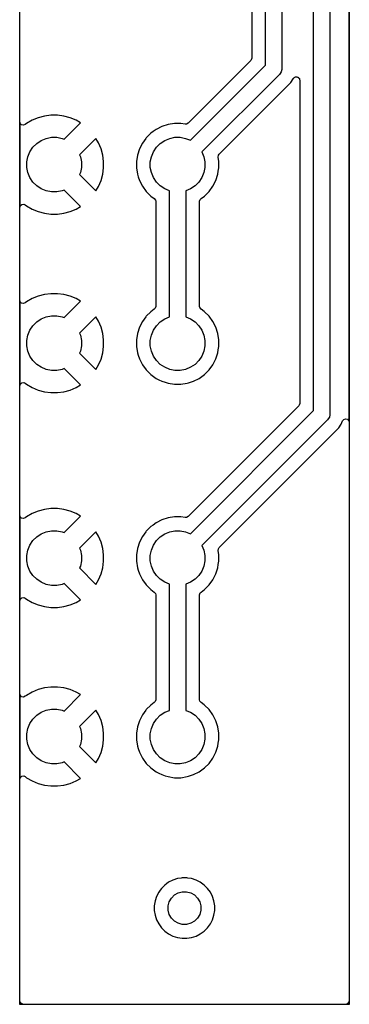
# Model space of a CAD drawing. Header units: inches. Extents: x 3.94 to 4.41, y -4.92 to -1.97.
# Tile 1 of 2: x 3.94 to 4.41, y -4.92 to -3.51. Entities that reach past the tile are written whole.
import ezdxf

# ---------------------------------------------------------------- set-up
doc = ezdxf.new("R2010")
doc.units = ezdxf.units.IN
doc.header["$MEASUREMENT"] = 0
doc.layers.add('F.Cu', color=13, linetype='CONTINUOUS', true_color=0xc83434)

msp = doc.modelspace()

# ---------------------------------------------------------------- linework, layer by layer
at = {"layer": 'F.Cu', "linetype": 'CONTINUOUS'}
for p, q in [((3.9368, -4.9213), (3.9368, -1.9685)), ((4.4096, -1.9685), (4.4096, -4.9213)), ((4.4093, -4.0858), (4.4093, -2.1356)), ((4.2894, -3.5746), (4.2894, -2.5197)), ((4.313, -2.5246), (4.313, -3.5795)), ((4.3583, -4.0699), (4.3583, -2.6359)), ((4.3819, -2.6359), (4.3819, -4.0748)), ((4.2697, -3.1032), (4.2697, -3.5645)), ((4.2682, -3.5679), (4.1783, -3.6578)), ((4.2689, -3.5671), (4.2682, -3.5679)), ((4.2697, -3.5645), (4.2689, -3.5671)), ((4.1816, -3.6824), (4.2894, -3.5746)), ((4.3121, -3.584), (4.3106, -3.5867)), ((4.3129, -3.5811), (4.3121, -3.584)), ((4.313, -3.5795), (4.3129, -3.5811)), ((4.3095, -3.5879), (4.1983, -3.6991)), ((4.2229, -3.7024), (4.3257, -3.5996)), ((4.3106, -3.5867), (4.3095, -3.5879)), ((4.3106, -3.5867), (4.3106, -3.5867)), ((4.3257, -3.5996), (4.3291, -3.5945)), ((4.3257, -3.5996), (4.3257, -3.5996)), ((4.3291, -3.5945), (4.3294, -3.5939)), ((4.3294, -3.5939), (4.3296, -3.5935)), ((4.3296, -3.5935), (4.3303, -3.5929)), ((4.3303, -3.5929), (4.3309, -3.5922)), ((4.3309, -3.5922), (4.3314, -3.592)), ((4.3314, -3.592), (4.3317, -3.5917)), ((4.3317, -3.5917), (4.3326, -3.5916)), ((4.3326, -3.5916), (4.3335, -3.5913)), ((4.3335, -3.5913), (4.334, -3.5914)), ((4.334, -3.5914), (4.3344, -3.5914)), ((4.3344, -3.5914), (4.3353, -3.5918)), ((4.3353, -3.5918), (4.3362, -3.592)), ((4.3362, -3.592), (4.3365, -3.5923)), ((4.3365, -3.5923), (4.3369, -3.5925)), ((4.3369, -3.5925), (4.3374, -3.5933)), ((4.3374, -3.5933), (4.338, -3.594)), ((4.338, -3.594), (4.3382, -3.5945)), ((4.3382, -3.5945), (4.3384, -3.5949)), ((4.3384, -3.5949), (4.3384, -3.5954)), ((4.3384, -3.5954), (4.3386, -3.5962)), ((4.3386, -3.5962), (4.3386, -4.0597)), ((3.9376, -3.6583), (3.9372, -3.6566)), ((3.9372, -3.6566), (3.9372, -3.7781)), ((3.9548, -3.6536), (3.9468, -3.6583)), ((3.9634, -3.6501), (3.9548, -3.6536)), ((3.9548, -3.6536), (3.9548, -3.6536)), ((3.9724, -3.6477), (3.9634, -3.6501)), ((3.9816, -3.6465), (3.9724, -3.6477)), ((3.9909, -3.6465), (3.9816, -3.6465)), ((4.0001, -3.6477), (3.9909, -3.6465)), ((4.009, -3.6501), (4.0001, -3.6477)), ((4.0176, -3.6536), (4.009, -3.6501)), ((4.009, -3.6501), (4.009, -3.6501)), ((4.024, -3.6573), (4.0176, -3.6536)), ((4.0176, -3.6536), (4.0176, -3.6536)), ((3.9396, -3.6602), (3.9376, -3.6583)), ((3.9423, -3.6607), (3.9396, -3.6602)), ((3.9449, -3.6597), (3.9423, -3.6607)), ((3.9468, -3.6583), (3.9449, -3.6597)), ((3.9468, -3.6583), (3.9468, -3.6583)), ((4.0005, -3.6808), (4.024, -3.6573)), ((4.024, -3.6573), (4.024, -3.6573)), ((4.1281, -3.6699), (4.1249, -3.6723)), ((4.1324, -3.6668), (4.1281, -3.6699)), ((4.1407, -3.6626), (4.1324, -3.6668)), ((4.1496, -3.6597), (4.1407, -3.6626)), ((4.1587, -3.6582), (4.1496, -3.6597)), ((4.168, -3.6582), (4.1587, -3.6582)), ((4.1587, -3.6582), (4.1587, -3.6582)), ((4.1741, -3.6592), (4.168, -3.6582)), ((4.168, -3.6582), (4.168, -3.6582)), ((4.1759, -3.6592), (4.1741, -3.6592)), ((4.1783, -3.6578), (4.1759, -3.6592)), ((3.9612, -3.6869), (3.9677, -3.6826)), ((3.9677, -3.6826), (3.9748, -3.6796)), ((3.9748, -3.6796), (3.9824, -3.6781)), ((3.9824, -3.6781), (3.9901, -3.6781)), ((3.9901, -3.6781), (3.9976, -3.6796)), ((3.9976, -3.6796), (4.0005, -3.6808)), ((4.0462, -3.6796), (4.0227, -3.7031)), ((4.0499, -3.6859), (4.0462, -3.6796)), ((4.1178, -3.6796), (4.1129, -3.6864)), ((4.1183, -3.6788), (4.1178, -3.6796)), ((4.1249, -3.6723), (4.1183, -3.6788)), ((4.1183, -3.6788), (4.1183, -3.6788)), ((4.1183, -3.6788), (4.1183, -3.6788)), ((4.1249, -3.6723), (4.1249, -3.6723)), ((4.1249, -3.6723), (4.1249, -3.6723)), ((4.1384, -3.6869), (4.1448, -3.6826)), ((4.1448, -3.6826), (4.152, -3.6796)), ((4.152, -3.6796), (4.1595, -3.6781)), ((4.1595, -3.6781), (4.1672, -3.6781)), ((4.1672, -3.6781), (4.1748, -3.6796)), ((4.1748, -3.6796), (4.1816, -3.6824)), ((3.9485, -3.7059), (3.9515, -3.6988)), ((3.9515, -3.6988), (3.9558, -3.6923)), ((3.9558, -3.6923), (3.9612, -3.6869)), ((4.0535, -3.6945), (4.0499, -3.6859)), ((4.0499, -3.6859), (4.0499, -3.6859)), ((4.0559, -3.7035), (4.0535, -3.6945)), ((4.1086, -3.6946), (4.1058, -3.7035)), ((4.1129, -3.6864), (4.1086, -3.6946)), ((4.1257, -3.7059), (4.1287, -3.6988)), ((4.1287, -3.6988), (4.133, -3.6923)), ((4.133, -3.6923), (4.1384, -3.6869)), ((4.1983, -3.6991), (4.2011, -3.7059)), ((3.947, -3.7135), (3.9485, -3.7059)), ((3.947, -3.7212), (3.947, -3.7135)), ((4.0227, -3.7031), (4.0239, -3.7059)), ((4.0239, -3.7059), (4.0254, -3.7135)), ((4.0254, -3.7135), (4.0254, -3.7212)), ((4.0571, -3.7127), (4.0559, -3.7035)), ((4.0571, -3.722), (4.0571, -3.7127)), ((4.0571, -3.7127), (4.0571, -3.7127)), ((4.1058, -3.7035), (4.1043, -3.7127)), ((4.1043, -3.7127), (4.1043, -3.722)), ((4.1242, -3.7135), (4.1257, -3.7059)), ((4.1242, -3.7212), (4.1242, -3.7135)), ((4.2011, -3.7059), (4.2026, -3.7135)), ((4.2026, -3.7135), (4.2026, -3.7212)), ((4.2215, -3.7066), (4.2219, -3.7039)), ((4.2225, -3.7127), (4.2215, -3.7066)), ((4.2219, -3.7039), (4.2229, -3.7024)), ((4.2225, -3.722), (4.2225, -3.7127)), ((4.2225, -3.7127), (4.2225, -3.7127)), ((3.9485, -3.7288), (3.947, -3.7212)), ((4.0254, -3.7212), (4.0239, -3.7288)), ((4.0559, -3.7312), (4.0571, -3.722)), ((4.0571, -3.722), (4.0571, -3.722)), ((4.1043, -3.722), (4.1058, -3.7312)), ((4.1257, -3.7288), (4.1242, -3.7212)), ((4.2026, -3.7212), (4.2011, -3.7288)), ((4.221, -3.7312), (4.2217, -3.7268)), ((4.2217, -3.7268), (4.2225, -3.722)), ((3.9515, -3.7359), (3.9485, -3.7288)), ((3.9558, -3.7423), (3.9515, -3.7359)), ((4.0239, -3.7288), (4.0227, -3.7316)), ((4.0227, -3.7316), (4.0462, -3.7551)), ((4.0499, -3.7487), (4.0535, -3.7402)), ((4.0535, -3.7402), (4.0559, -3.7312)), ((4.1058, -3.7312), (4.1069, -3.7346)), ((4.1069, -3.7346), (4.1086, -3.74)), ((4.1086, -3.74), (4.1129, -3.7483)), ((4.1287, -3.7359), (4.1257, -3.7288)), ((4.133, -3.7423), (4.1287, -3.7359)), ((4.1981, -3.7359), (4.1938, -3.7423)), ((4.2011, -3.7288), (4.1981, -3.7359)), ((4.2139, -3.7483), (4.2181, -3.74)), ((4.2181, -3.74), (4.221, -3.7312)), ((3.9612, -3.7478), (3.9558, -3.7423)), ((3.9677, -3.752), (3.9612, -3.7478)), ((3.9748, -3.755), (3.9677, -3.752)), ((3.9824, -3.7565), (3.9748, -3.755)), ((3.9976, -3.755), (3.9901, -3.7565)), ((4.0005, -3.7538), (3.9976, -3.755)), ((4.024, -3.7774), (4.0005, -3.7538)), ((4.0462, -3.7551), (4.0499, -3.7487)), ((4.0499, -3.7487), (4.0499, -3.7487)), ((4.1129, -3.7483), (4.1183, -3.7558)), ((4.1183, -3.7558), (4.1249, -3.7624)), ((4.1384, -3.7478), (4.133, -3.7423)), ((4.1448, -3.752), (4.1384, -3.7478)), ((4.1516, -3.7548), (4.1448, -3.752)), ((4.1516, -3.9357), (4.1516, -3.7548)), ((4.1819, -3.752), (4.1752, -3.7548)), ((4.1752, -3.7548), (4.1752, -3.9357)), ((4.1884, -3.7478), (4.1819, -3.752)), ((4.1938, -3.7423), (4.1884, -3.7478)), ((4.2019, -3.7624), (4.2084, -3.7558)), ((4.2084, -3.7558), (4.2139, -3.7483)), ((3.9901, -3.7565), (3.9824, -3.7565)), ((4.1249, -3.7624), (4.1299, -3.766)), ((4.1299, -3.766), (4.1315, -3.7682)), ((4.1315, -3.7682), (4.1319, -3.7699)), ((4.1319, -3.7699), (4.1319, -3.9206)), ((4.1949, -3.7699), (4.1957, -3.7673)), ((4.1949, -3.9206), (4.1949, -3.7699)), ((4.1957, -3.7673), (4.1969, -3.766)), ((4.1969, -3.766), (4.2019, -3.7624)), ((3.9372, -3.7781), (3.9378, -3.7761)), ((3.9378, -3.7761), (3.9399, -3.7743)), ((3.9399, -3.7743), (3.9426, -3.774)), ((3.9426, -3.774), (3.9449, -3.7749)), ((3.9449, -3.7749), (3.9468, -3.7764)), ((3.9468, -3.7764), (3.9468, -3.7764)), ((3.9468, -3.7764), (3.9548, -3.781)), ((3.9548, -3.781), (3.9548, -3.781)), ((3.9548, -3.781), (3.9634, -3.7846)), ((4.009, -3.7846), (4.0176, -3.781)), ((4.0176, -3.781), (4.024, -3.7774)), ((4.0176, -3.781), (4.0176, -3.781)), ((3.9634, -3.7846), (3.9634, -3.7846)), ((3.9634, -3.7846), (3.9724, -3.787)), ((3.9724, -3.787), (3.9816, -3.7882)), ((3.9816, -3.7882), (3.9816, -3.7882)), ((3.9816, -3.7882), (3.9909, -3.7882)), ((3.9909, -3.7882), (4.0001, -3.787)), ((3.9909, -3.7882), (3.9909, -3.7882)), ((4.0001, -3.787), (4.009, -3.7846)), ((3.9548, -3.9095), (3.9468, -3.9142)), ((3.9634, -3.906), (3.9548, -3.9095)), ((3.9548, -3.9095), (3.9548, -3.9095)), ((3.9724, -3.9036), (3.9634, -3.906)), ((3.9816, -3.9024), (3.9724, -3.9036)), ((3.9909, -3.9024), (3.9816, -3.9024)), ((4.0001, -3.9036), (3.9909, -3.9024)), ((4.009, -3.906), (4.0001, -3.9036)), ((4.0176, -3.9095), (4.009, -3.906)), ((4.009, -3.906), (4.009, -3.906)), ((4.024, -3.9132), (4.0176, -3.9095)), ((4.0176, -3.9095), (4.0176, -3.9095)), ((3.9376, -3.9142), (3.9372, -3.9125)), ((3.9372, -3.9125), (3.9372, -4.034)), ((3.9396, -3.9161), (3.9376, -3.9142)), ((3.9423, -3.9166), (3.9396, -3.9161)), ((3.9449, -3.9156), (3.9423, -3.9166)), ((3.9468, -3.9142), (3.9449, -3.9156)), ((3.9468, -3.9142), (3.9468, -3.9142)), ((4.0005, -3.9367), (4.024, -3.9132)), ((4.024, -3.9132), (4.024, -3.9132)), ((4.1299, -3.9246), (4.1249, -3.9282)), ((4.1311, -3.9233), (4.1299, -3.9246)), ((4.1319, -3.9206), (4.1311, -3.9233)), ((4.1952, -3.9224), (4.1949, -3.9206)), ((4.1969, -3.9246), (4.1952, -3.9224)), ((4.2016, -3.928), (4.1969, -3.9246)), ((3.9612, -3.9428), (3.9677, -3.9385)), ((3.9677, -3.9385), (3.9748, -3.9356)), ((3.9748, -3.9356), (3.9824, -3.934)), ((3.9824, -3.934), (3.9901, -3.934)), ((3.9901, -3.934), (3.9976, -3.9356)), ((3.9976, -3.9356), (4.0005, -3.9367)), ((4.0462, -3.9355), (4.0227, -3.959)), ((4.0499, -3.9418), (4.0462, -3.9355)), ((4.1178, -3.9355), (4.1129, -3.9423)), ((4.1183, -3.9347), (4.1178, -3.9355)), ((4.1249, -3.9282), (4.1183, -3.9347)), ((4.1183, -3.9347), (4.1183, -3.9347)), ((4.1183, -3.9347), (4.1183, -3.9347)), ((4.1249, -3.9282), (4.1249, -3.9282)), ((4.1384, -3.9428), (4.1448, -3.9385)), ((4.1448, -3.9385), (4.1516, -3.9357)), ((4.1752, -3.9357), (4.1819, -3.9385)), ((4.1819, -3.9385), (4.1884, -3.9428)), ((4.2019, -3.9282), (4.2016, -3.928)), ((4.2084, -3.9347), (4.2019, -3.9282)), ((4.2139, -3.9423), (4.2084, -3.9347)), ((3.9515, -3.9547), (3.9558, -3.9483)), ((3.9558, -3.9483), (3.9612, -3.9428)), ((4.0535, -3.9504), (4.0499, -3.9418)), ((4.0499, -3.9418), (4.0499, -3.9418)), ((4.0559, -3.9594), (4.0535, -3.9504)), ((4.1086, -3.9506), (4.1058, -3.9594)), ((4.1129, -3.9423), (4.1086, -3.9506)), ((4.1287, -3.9547), (4.133, -3.9483)), ((4.133, -3.9483), (4.1384, -3.9428)), ((4.1884, -3.9428), (4.1938, -3.9483)), ((4.1938, -3.9483), (4.1981, -3.9547)), ((4.2181, -3.9506), (4.2139, -3.9423)), ((4.221, -3.9594), (4.2181, -3.9506)), ((3.947, -3.9694), (3.9485, -3.9618)), ((3.9485, -3.9618), (3.9515, -3.9547)), ((4.0227, -3.959), (4.0239, -3.9618)), ((4.0239, -3.9618), (4.0254, -3.9694)), ((4.0571, -3.9686), (4.0559, -3.9594)), ((4.1058, -3.9594), (4.1043, -3.9686)), ((4.1242, -3.9694), (4.1257, -3.9618)), ((4.1257, -3.9618), (4.1287, -3.9547)), ((4.1981, -3.9547), (4.2011, -3.9618)), ((4.2011, -3.9618), (4.2026, -3.9694)), ((4.2225, -3.9686), (4.221, -3.9594)), ((3.947, -3.9771), (3.947, -3.9694)), ((3.9485, -3.9847), (3.947, -3.9771)), ((4.0254, -3.9771), (4.0239, -3.9847)), ((4.0254, -3.9694), (4.0254, -3.9771)), ((4.0559, -3.9871), (4.0571, -3.9779)), ((4.0571, -3.9779), (4.0571, -3.9686)), ((4.0571, -3.9686), (4.0571, -3.9686)), ((4.0571, -3.9779), (4.0571, -3.9779)), ((4.1043, -3.9686), (4.1043, -3.9779)), ((4.1043, -3.9779), (4.1058, -3.9871)), ((4.1242, -3.9771), (4.1242, -3.9694)), ((4.1257, -3.9847), (4.1242, -3.9771)), ((4.2026, -3.9771), (4.2011, -3.9847)), ((4.2026, -3.9694), (4.2026, -3.9771)), ((4.2217, -3.9827), (4.2225, -3.9779)), ((4.2225, -3.9779), (4.2225, -3.9686)), ((3.9515, -3.9918), (3.9485, -3.9847)), ((3.9558, -3.9982), (3.9515, -3.9918)), ((4.0239, -3.9847), (4.0227, -3.9875)), ((4.0227, -3.9875), (4.0462, -4.011)), ((4.0535, -3.9961), (4.0559, -3.9871)), ((4.1058, -3.9871), (4.1069, -3.9906)), ((4.1069, -3.9906), (4.1086, -3.9959)), ((4.1086, -3.9959), (4.1129, -4.0042)), ((4.1287, -3.9918), (4.1257, -3.9847)), ((4.133, -3.9982), (4.1287, -3.9918)), ((4.1981, -3.9918), (4.1938, -3.9982)), ((4.2011, -3.9847), (4.1981, -3.9918)), ((4.2139, -4.0042), (4.2181, -3.9959)), ((4.2181, -3.9959), (4.221, -3.9871)), ((4.221, -3.9871), (4.2217, -3.9827)), ((3.9612, -4.0037), (3.9558, -3.9982)), ((3.9677, -4.0079), (3.9612, -4.0037)), ((3.9748, -4.0109), (3.9677, -4.0079)), ((4.0005, -4.0097), (3.9976, -4.0109)), ((4.024, -4.0333), (4.0005, -4.0097)), ((4.0462, -4.011), (4.0499, -4.0046)), ((4.0499, -4.0046), (4.0535, -3.9961)), ((4.0499, -4.0046), (4.0499, -4.0046)), ((4.1129, -4.0042), (4.1183, -4.0117)), ((4.1384, -4.0037), (4.133, -3.9982)), ((4.1448, -4.0079), (4.1384, -4.0037)), ((4.152, -4.0109), (4.1448, -4.0079)), ((4.1819, -4.0079), (4.1748, -4.0109)), ((4.1884, -4.0037), (4.1819, -4.0079)), ((4.1938, -3.9982), (4.1884, -4.0037)), ((4.2084, -4.0117), (4.2139, -4.0042)), ((3.9824, -4.0124), (3.9748, -4.0109)), ((3.9901, -4.0124), (3.9824, -4.0124)), ((3.9976, -4.0109), (3.9901, -4.0124)), ((4.1183, -4.0117), (4.1249, -4.0183)), ((4.1249, -4.0183), (4.1324, -4.0238)), ((4.1324, -4.0238), (4.1363, -4.0257)), ((4.1595, -4.0124), (4.152, -4.0109)), ((4.1672, -4.0124), (4.1595, -4.0124)), ((4.1748, -4.0109), (4.1672, -4.0124)), ((4.1861, -4.028), (4.1943, -4.0238)), ((4.1943, -4.0238), (4.2019, -4.0183)), ((4.2019, -4.0183), (4.2084, -4.0117)), ((3.9372, -4.034), (3.9378, -4.0321)), ((3.9378, -4.0321), (3.9399, -4.0302)), ((3.9399, -4.0302), (3.9426, -4.0299)), ((3.9426, -4.0299), (3.9449, -4.0308)), ((3.9449, -4.0308), (3.9468, -4.0323)), ((3.9468, -4.0323), (3.9468, -4.0323)), ((3.9468, -4.0323), (3.9548, -4.0369)), ((3.9548, -4.0369), (3.9548, -4.0369)), ((3.9548, -4.0369), (3.9634, -4.0405)), ((4.009, -4.0405), (4.0176, -4.0369)), ((4.0176, -4.0369), (4.024, -4.0333)), ((4.0176, -4.0369), (4.0176, -4.0369)), ((4.1363, -4.0257), (4.1407, -4.028)), ((4.1407, -4.028), (4.1407, -4.028)), ((4.1407, -4.028), (4.1407, -4.028)), ((4.1407, -4.028), (4.1454, -4.0295)), ((4.1454, -4.0295), (4.1496, -4.0308)), ((4.1496, -4.0308), (4.1587, -4.0323)), ((4.1587, -4.0323), (4.1587, -4.0323)), ((4.1587, -4.0323), (4.168, -4.0323)), ((4.168, -4.0323), (4.1772, -4.0308)), ((4.1772, -4.0308), (4.1791, -4.0302)), ((4.1791, -4.0302), (4.1861, -4.028)), ((3.9634, -4.0405), (3.9634, -4.0405)), ((3.9634, -4.0405), (3.9724, -4.0429)), ((3.9724, -4.0429), (3.9816, -4.0441)), ((3.9816, -4.0441), (3.9816, -4.0441)), ((3.9816, -4.0441), (3.9909, -4.0441)), ((3.9909, -4.0441), (4.0001, -4.0429)), ((3.9909, -4.0441), (3.9909, -4.0441)), ((4.0001, -4.0429), (4.009, -4.0405)), ((4.3371, -4.0632), (4.1783, -4.222)), ((4.3378, -4.0624), (4.3371, -4.0632)), ((4.3386, -4.0597), (4.3378, -4.0624)), ((4.1816, -4.2466), (4.3583, -4.0699)), ((4.381, -4.0793), (4.3794, -4.082)), ((4.3818, -4.0763), (4.381, -4.0793)), ((4.3819, -4.0748), (4.3818, -4.0763)), ((4.3784, -4.0832), (4.1983, -4.2633)), ((4.3794, -4.082), (4.3784, -4.0832)), ((4.3946, -4.0949), (4.398, -4.0897)), ((4.398, -4.0897), (4.4001, -4.0848)), ((4.4001, -4.0848), (4.4018, -4.0826)), ((4.4018, -4.0826), (4.4044, -4.0818)), ((4.4044, -4.0818), (4.4071, -4.0825)), ((4.4071, -4.0825), (4.4089, -4.0845)), ((4.4089, -4.0845), (4.4093, -4.0858)), ((4.2229, -4.2666), (4.3946, -4.0949)), ((3.9376, -4.2224), (3.9372, -4.2208)), ((3.9372, -4.2208), (3.9372, -4.3423)), ((3.9548, -4.2178), (3.9468, -4.2224)), ((3.9634, -4.2142), (3.9548, -4.2178)), ((3.9548, -4.2178), (3.9548, -4.2178)), ((3.9724, -4.2118), (3.9634, -4.2142)), ((3.9816, -4.2106), (3.9724, -4.2118)), ((3.9909, -4.2106), (3.9816, -4.2106)), ((4.0001, -4.2118), (3.9909, -4.2106)), ((4.009, -4.2142), (4.0001, -4.2118)), ((4.0005, -4.245), (4.024, -4.2215)), ((4.0176, -4.2178), (4.009, -4.2142)), ((4.009, -4.2142), (4.009, -4.2142)), ((4.024, -4.2215), (4.0176, -4.2178)), ((4.0176, -4.2178), (4.0176, -4.2178)), ((4.024, -4.2215), (4.024, -4.2215)), ((3.9396, -4.2243), (3.9376, -4.2224)), ((3.9423, -4.2249), (3.9396, -4.2243)), ((3.9449, -4.2239), (3.9423, -4.2249)), ((3.9468, -4.2224), (3.9449, -4.2239)), ((3.9468, -4.2224), (3.9468, -4.2224)), ((4.1281, -4.2341), (4.1249, -4.2364)), ((4.1324, -4.231), (4.1281, -4.2341)), ((4.1407, -4.2267), (4.1324, -4.231)), ((4.1496, -4.2239), (4.1407, -4.2267)), ((4.1587, -4.2224), (4.1496, -4.2239)), ((4.168, -4.2224), (4.1587, -4.2224)), ((4.1587, -4.2224), (4.1587, -4.2224)), ((4.1741, -4.2234), (4.168, -4.2224)), ((4.168, -4.2224), (4.168, -4.2224)), ((4.1759, -4.2233), (4.1741, -4.2234)), ((4.1783, -4.222), (4.1759, -4.2233)), ((3.9612, -4.2511), (3.9677, -4.2468)), ((3.9677, -4.2468), (3.9748, -4.2438)), ((3.9748, -4.2438), (3.9824, -4.2423)), ((3.9824, -4.2423), (3.9901, -4.2423)), ((3.9901, -4.2423), (3.9976, -4.2438)), ((3.9976, -4.2438), (4.0005, -4.245)), ((4.0462, -4.2437), (4.0227, -4.2673)), ((4.0499, -4.2501), (4.0462, -4.2437)), ((4.0535, -4.2587), (4.0499, -4.2501)), ((4.0499, -4.2501), (4.0499, -4.2501)), ((4.1178, -4.2437), (4.1129, -4.2505)), ((4.1183, -4.243), (4.1178, -4.2437)), ((4.1249, -4.2364), (4.1183, -4.243)), ((4.1183, -4.243), (4.1183, -4.243)), ((4.1183, -4.243), (4.1183, -4.243)), ((4.1249, -4.2364), (4.1249, -4.2364)), ((4.1249, -4.2364), (4.1249, -4.2364)), ((4.1384, -4.2511), (4.1448, -4.2468)), ((4.1448, -4.2468), (4.152, -4.2438)), ((4.152, -4.2438), (4.1595, -4.2423)), ((4.1595, -4.2423), (4.1672, -4.2423)), ((4.1672, -4.2423), (4.1748, -4.2438)), ((4.1748, -4.2438), (4.1816, -4.2466)), ((3.9485, -4.2701), (3.9515, -4.2629)), ((3.9515, -4.2629), (3.9558, -4.2565)), ((3.9558, -4.2565), (3.9612, -4.2511)), ((4.0559, -4.2676), (4.0535, -4.2587)), ((4.1086, -4.2588), (4.1058, -4.2677)), ((4.1129, -4.2505), (4.1086, -4.2588)), ((4.1257, -4.2701), (4.1287, -4.2629)), ((4.1287, -4.2629), (4.133, -4.2565)), ((4.133, -4.2565), (4.1384, -4.2511)), ((4.1983, -4.2633), (4.2011, -4.2701)), ((3.947, -4.2776), (3.9485, -4.2701)), ((3.947, -4.2854), (3.947, -4.2776)), ((4.0227, -4.2673), (4.0239, -4.2701)), ((4.0239, -4.2701), (4.0254, -4.2776)), ((4.0254, -4.2776), (4.0254, -4.2854)), ((4.0571, -4.2769), (4.0559, -4.2676)), ((4.0571, -4.2861), (4.0571, -4.2769)), ((4.0571, -4.2769), (4.0571, -4.2769)), ((4.1058, -4.2677), (4.1043, -4.2768)), ((4.1043, -4.2768), (4.1043, -4.2861)), ((4.1242, -4.2776), (4.1257, -4.2701)), ((4.1242, -4.2854), (4.1242, -4.2776)), ((4.2011, -4.2701), (4.2026, -4.2776)), ((4.2026, -4.2776), (4.2026, -4.2854)), ((4.2215, -4.2708), (4.2219, -4.2681)), ((4.2225, -4.2768), (4.2215, -4.2708)), ((4.2219, -4.2681), (4.2229, -4.2666)), ((4.2225, -4.2861), (4.2225, -4.2768)), ((4.2225, -4.2768), (4.2225, -4.2768)), ((3.9485, -4.2929), (3.947, -4.2854)), ((4.0254, -4.2854), (4.0239, -4.2929)), ((4.0559, -4.2954), (4.0571, -4.2861)), ((4.0571, -4.2861), (4.0571, -4.2861)), ((4.1043, -4.2861), (4.1058, -4.2953)), ((4.1257, -4.2929), (4.1242, -4.2854)), ((4.2026, -4.2854), (4.2011, -4.2929)), ((4.221, -4.2953), (4.2217, -4.2909)), ((4.2217, -4.2909), (4.2225, -4.2861)), ((3.9515, -4.3001), (3.9485, -4.2929)), ((3.9558, -4.3065), (3.9515, -4.3001)), ((3.9612, -4.3119), (3.9558, -4.3065)), ((4.0239, -4.2929), (4.0227, -4.2957)), ((4.0227, -4.2957), (4.0462, -4.3193)), ((4.0499, -4.3129), (4.0535, -4.3043)), ((4.0535, -4.3043), (4.0559, -4.2954)), ((4.1058, -4.2953), (4.1069, -4.2988)), ((4.1069, -4.2988), (4.1086, -4.3042)), ((4.1086, -4.3042), (4.1129, -4.3125)), ((4.1287, -4.3001), (4.1257, -4.2929)), ((4.133, -4.3065), (4.1287, -4.3001)), ((4.1384, -4.3119), (4.133, -4.3065)), ((4.1938, -4.3065), (4.1884, -4.3119)), ((4.1981, -4.3001), (4.1938, -4.3065)), ((4.2011, -4.2929), (4.1981, -4.3001)), ((4.2139, -4.3125), (4.2181, -4.3042)), ((4.2181, -4.3042), (4.221, -4.2953)), ((3.9677, -4.3162), (3.9612, -4.3119)), ((3.9748, -4.3192), (3.9677, -4.3162)), ((3.9824, -4.3207), (3.9748, -4.3192)), ((3.9901, -4.3207), (3.9824, -4.3207)), ((3.9976, -4.3192), (3.9901, -4.3207)), ((4.0005, -4.318), (3.9976, -4.3192)), ((4.024, -4.3415), (4.0005, -4.318)), ((4.0462, -4.3193), (4.0499, -4.3129)), ((4.0499, -4.3129), (4.0499, -4.3129)), ((4.1129, -4.3125), (4.1183, -4.32)), ((4.1183, -4.32), (4.1249, -4.3266)), ((4.1448, -4.3162), (4.1384, -4.3119)), ((4.1516, -4.319), (4.1448, -4.3162)), ((4.1516, -4.4999), (4.1516, -4.319)), ((4.1819, -4.3162), (4.1752, -4.319)), ((4.1752, -4.319), (4.1752, -4.4999)), ((4.1884, -4.3119), (4.1819, -4.3162)), ((4.2019, -4.3266), (4.2084, -4.32)), ((4.2084, -4.32), (4.2139, -4.3125)), ((4.1249, -4.3266), (4.1299, -4.3302)), ((4.1299, -4.3302), (4.1315, -4.3323)), ((4.1315, -4.3323), (4.1319, -4.3341)), ((4.1319, -4.3341), (4.1319, -4.4848)), ((4.1949, -4.3341), (4.1957, -4.3315)), ((4.1949, -4.4848), (4.1949, -4.3341)), ((4.1957, -4.3315), (4.1969, -4.3302)), ((4.1969, -4.3302), (4.2019, -4.3266)), ((3.9372, -4.3423), (3.9378, -4.3403)), ((3.9378, -4.3403), (3.9399, -4.3385)), ((3.9399, -4.3385), (3.9426, -4.3381)), ((3.9426, -4.3381), (3.9449, -4.3391)), ((3.9449, -4.3391), (3.9468, -4.3405)), ((3.9468, -4.3405), (3.9468, -4.3405)), ((3.9468, -4.3405), (3.9548, -4.3452)), ((3.9548, -4.3452), (3.9548, -4.3452)), ((3.9548, -4.3452), (3.9634, -4.3487)), ((3.9634, -4.3487), (3.9634, -4.3487)), ((3.9634, -4.3487), (3.9724, -4.3511)), ((4.0001, -4.3511), (4.009, -4.3487)), ((4.009, -4.3487), (4.0176, -4.3452)), ((4.0176, -4.3452), (4.024, -4.3415)), ((4.0176, -4.3452), (4.0176, -4.3452)), ((3.9724, -4.3511), (3.9816, -4.3524)), ((3.9816, -4.3524), (3.9816, -4.3524)), ((3.9816, -4.3524), (3.9909, -4.3524)), ((3.9909, -4.3524), (4.0001, -4.3511)), ((3.9909, -4.3524), (3.9909, -4.3524)), ((3.9548, -4.4737), (3.9468, -4.4784)), ((3.9634, -4.4702), (3.9548, -4.4737)), ((3.9548, -4.4737), (3.9548, -4.4737)), ((3.9724, -4.4677), (3.9634, -4.4702)), ((3.9816, -4.4665), (3.9724, -4.4677)), ((3.9909, -4.4665), (3.9816, -4.4665)), ((4.0001, -4.4677), (3.9909, -4.4665)), ((4.009, -4.4702), (4.0001, -4.4677)), ((4.0176, -4.4737), (4.009, -4.4702)), ((4.009, -4.4702), (4.009, -4.4702)), ((4.024, -4.4774), (4.0176, -4.4737)), ((4.0176, -4.4737), (4.0176, -4.4737)), ((3.9376, -4.4783), (3.9372, -4.4767)), ((3.9372, -4.4767), (3.9372, -4.5982)), ((3.9396, -4.4803), (3.9376, -4.4783)), ((3.9423, -4.4808), (3.9396, -4.4803)), ((3.9449, -4.4798), (3.9423, -4.4808)), ((3.9468, -4.4784), (3.9449, -4.4798)), ((3.9468, -4.4784), (3.9468, -4.4784)), ((4.0005, -4.5009), (4.024, -4.4774)), ((4.024, -4.4774), (4.024, -4.4774)), ((4.1299, -4.4887), (4.1249, -4.4923)), ((4.1311, -4.4874), (4.1299, -4.4887)), ((4.1319, -4.4848), (4.1311, -4.4874)), ((4.1952, -4.4866), (4.1949, -4.4848)), ((4.1969, -4.4887), (4.1952, -4.4866)), ((4.2016, -4.4922), (4.1969, -4.4887)), ((3.9612, -4.507), (3.9677, -4.5027)), ((3.9677, -4.5027), (3.9748, -4.4997)), ((3.9748, -4.4997), (3.9824, -4.4982)), ((3.9824, -4.4982), (3.9901, -4.4982)), ((3.9901, -4.4982), (3.9976, -4.4997)), ((3.9976, -4.4997), (4.0005, -4.5009)), ((4.0462, -4.4996), (4.0227, -4.5232)), ((4.0499, -4.506), (4.0462, -4.4996)), ((4.1178, -4.4996), (4.1129, -4.5064)), ((4.1183, -4.4989), (4.1178, -4.4996)), ((4.1249, -4.4923), (4.1183, -4.4989)), ((4.1183, -4.4989), (4.1183, -4.4989)), ((4.1183, -4.4989), (4.1183, -4.4989)), ((4.1249, -4.4923), (4.1249, -4.4923)), ((4.1384, -4.507), (4.1448, -4.5027)), ((4.1448, -4.5027), (4.1516, -4.4999)), ((4.1752, -4.4999), (4.1819, -4.5027)), ((4.1819, -4.5027), (4.1884, -4.507)), ((4.2019, -4.4923), (4.2016, -4.4922)), ((4.2084, -4.4989), (4.2019, -4.4923)), ((4.2139, -4.5064), (4.2084, -4.4989)), ((3.9515, -4.5188), (3.9558, -4.5124)), ((3.9558, -4.5124), (3.9612, -4.507)), ((4.0535, -4.5146), (4.0499, -4.506)), ((4.0499, -4.506), (4.0499, -4.506)), ((4.0559, -4.5235), (4.0535, -4.5146)), ((4.1086, -4.5147), (4.1058, -4.5236)), ((4.1129, -4.5064), (4.1086, -4.5147)), ((4.1287, -4.5188), (4.133, -4.5124)), ((4.133, -4.5124), (4.1384, -4.507)), ((4.1884, -4.507), (4.1938, -4.5124)), ((4.1938, -4.5124), (4.1981, -4.5188)), ((4.2181, -4.5147), (4.2139, -4.5064)), ((4.221, -4.5236), (4.2181, -4.5147)), ((3.947, -4.5335), (3.9485, -4.526)), ((3.9485, -4.526), (3.9515, -4.5188)), ((4.0227, -4.5232), (4.0239, -4.526)), ((4.0239, -4.526), (4.0254, -4.5335)), ((4.0571, -4.5328), (4.0559, -4.5235)), ((4.1058, -4.5236), (4.1043, -4.5328)), ((4.1242, -4.5335), (4.1257, -4.526)), ((4.1257, -4.526), (4.1287, -4.5188)), ((4.1981, -4.5188), (4.2011, -4.526)), ((4.2011, -4.526), (4.2026, -4.5335)), ((4.2225, -4.5328), (4.221, -4.5236)), ((3.947, -4.5413), (3.947, -4.5335)), ((3.9485, -4.5488), (3.947, -4.5413)), ((4.0254, -4.5413), (4.0239, -4.5488)), ((4.0254, -4.5335), (4.0254, -4.5413)), ((4.0559, -4.5513), (4.0571, -4.542)), ((4.0571, -4.542), (4.0571, -4.5328)), ((4.0571, -4.5328), (4.0571, -4.5328)), ((4.0571, -4.542), (4.0571, -4.542)), ((4.1043, -4.5328), (4.1043, -4.5421)), ((4.1043, -4.5421), (4.1058, -4.5512)), ((4.1242, -4.5413), (4.1242, -4.5335)), ((4.1257, -4.5488), (4.1242, -4.5413)), ((4.2026, -4.5413), (4.2011, -4.5488)), ((4.2026, -4.5335), (4.2026, -4.5413)), ((4.2217, -4.5468), (4.2225, -4.5421)), ((4.2225, -4.5421), (4.2225, -4.5328)), ((3.9515, -4.556), (3.9485, -4.5488)), ((3.9558, -4.5624), (3.9515, -4.556)), ((4.0239, -4.5488), (4.0227, -4.5516)), ((4.0227, -4.5516), (4.0462, -4.5752)), ((4.0499, -4.5688), (4.0535, -4.5602)), ((4.0535, -4.5602), (4.0559, -4.5513)), ((4.1058, -4.5512), (4.1069, -4.5547)), ((4.1069, -4.5547), (4.1086, -4.5601)), ((4.1086, -4.5601), (4.1129, -4.5684)), ((4.1287, -4.556), (4.1257, -4.5488)), ((4.133, -4.5624), (4.1287, -4.556)), ((4.1981, -4.556), (4.1938, -4.5624)), ((4.2011, -4.5488), (4.1981, -4.556)), ((4.2139, -4.5684), (4.2181, -4.5601)), ((4.2181, -4.5601), (4.221, -4.5512)), ((4.221, -4.5512), (4.2217, -4.5468)), ((3.9612, -4.5678), (3.9558, -4.5624)), ((3.9677, -4.5721), (3.9612, -4.5678)), ((3.9748, -4.5751), (3.9677, -4.5721)), ((4.0005, -4.5739), (3.9976, -4.5751)), ((4.024, -4.5974), (4.0005, -4.5739)), ((4.0462, -4.5752), (4.0499, -4.5688)), ((4.0499, -4.5688), (4.0499, -4.5688)), ((4.1129, -4.5684), (4.1183, -4.5759)), ((4.1384, -4.5678), (4.133, -4.5624)), ((4.1448, -4.5721), (4.1384, -4.5678)), ((4.152, -4.5751), (4.1448, -4.5721)), ((4.1819, -4.5721), (4.1748, -4.5751)), ((4.1884, -4.5678), (4.1819, -4.5721)), ((4.1938, -4.5624), (4.1884, -4.5678)), ((4.2084, -4.5759), (4.2139, -4.5684)), ((3.9824, -4.5766), (3.9748, -4.5751)), ((3.9901, -4.5766), (3.9824, -4.5766)), ((3.9976, -4.5751), (3.9901, -4.5766)), ((4.1183, -4.5759), (4.1249, -4.5825)), ((4.1249, -4.5825), (4.1324, -4.5879)), ((4.1324, -4.5879), (4.1363, -4.5899)), ((4.1595, -4.5766), (4.152, -4.5751)), ((4.1672, -4.5766), (4.1595, -4.5766)), ((4.1748, -4.5751), (4.1672, -4.5766)), ((4.1861, -4.5921), (4.1943, -4.5879)), ((4.1943, -4.5879), (4.2019, -4.5825)), ((4.2019, -4.5825), (4.2084, -4.5759)), ((3.9372, -4.5982), (3.9378, -4.5962)), ((3.9378, -4.5962), (3.9399, -4.5944)), ((3.9399, -4.5944), (3.9426, -4.594)), ((3.9426, -4.594), (3.9449, -4.595)), ((3.9449, -4.595), (3.9468, -4.5965)), ((3.9468, -4.5965), (3.9468, -4.5965)), ((3.9468, -4.5965), (3.9548, -4.6011)), ((3.9548, -4.6011), (3.9548, -4.6011)), ((3.9548, -4.6011), (3.9634, -4.6047)), ((4.009, -4.6047), (4.0176, -4.6011)), ((4.0176, -4.6011), (4.024, -4.5974)), ((4.0176, -4.6011), (4.0176, -4.6011)), ((4.1363, -4.5899), (4.1407, -4.5921)), ((4.1407, -4.5921), (4.1407, -4.5921)), ((4.1407, -4.5921), (4.1407, -4.5921)), ((4.1407, -4.5921), (4.1454, -4.5937)), ((4.1454, -4.5937), (4.1496, -4.595)), ((4.1496, -4.595), (4.1587, -4.5965)), ((4.1587, -4.5965), (4.1587, -4.5965)), ((4.1587, -4.5965), (4.168, -4.5965)), ((4.168, -4.5965), (4.1772, -4.595)), ((4.1772, -4.595), (4.1791, -4.5944)), ((4.1791, -4.5944), (4.1861, -4.5921)), ((3.9634, -4.6047), (3.9634, -4.6047)), ((3.9634, -4.6047), (3.9724, -4.6071)), ((3.9724, -4.6071), (3.9816, -4.6083)), ((3.9816, -4.6083), (3.9816, -4.6083)), ((3.9816, -4.6083), (3.9909, -4.6083)), ((3.9909, -4.6083), (4.0001, -4.6071)), ((3.9909, -4.6083), (3.9909, -4.6083)), ((4.0001, -4.6071), (4.009, -4.6047)), ((4.1566, -4.7433), (4.1505, -4.7464)), ((4.1631, -4.7412), (4.1566, -4.7433)), ((4.1683, -4.7404), (4.1631, -4.7412)), ((4.1698, -4.7401), (4.1683, -4.7404)), ((4.1766, -4.7401), (4.1698, -4.7401)), ((4.1782, -4.7404), (4.1766, -4.7401)), ((4.1834, -4.7412), (4.1782, -4.7404)), ((4.1899, -4.7433), (4.1834, -4.7412)), ((4.1834, -4.7412), (4.1834, -4.7412)), ((4.1834, -4.7412), (4.1834, -4.7412)), ((4.1959, -4.7464), (4.1899, -4.7433)), ((4.1385, -4.7576), (4.1362, -4.7608)), ((4.1402, -4.7552), (4.1385, -4.7576)), ((4.145, -4.7504), (4.1402, -4.7552)), ((4.1402, -4.7552), (4.1402, -4.7552)), ((4.1402, -4.7552), (4.1402, -4.7552)), ((4.1474, -4.7487), (4.145, -4.7504)), ((4.145, -4.7504), (4.145, -4.7504)), ((4.145, -4.7504), (4.145, -4.7504)), ((4.1505, -4.7464), (4.1474, -4.7487)), ((4.2015, -4.7504), (4.1959, -4.7464)), ((4.2063, -4.7552), (4.2015, -4.7504)), ((4.2103, -4.7608), (4.2063, -4.7552)), ((4.1331, -4.7668), (4.131, -4.7733)), ((4.1362, -4.7608), (4.1331, -4.7668)), ((4.1514, -4.7744), (4.1545, -4.7691)), ((4.1545, -4.7691), (4.1588, -4.7647)), ((4.1588, -4.7647), (4.1642, -4.7616)), ((4.1642, -4.7616), (4.1701, -4.76)), ((4.1701, -4.76), (4.1763, -4.76)), ((4.1763, -4.76), (4.1823, -4.7616)), ((4.1823, -4.7616), (4.1876, -4.7647)), ((4.1876, -4.7647), (4.192, -4.7691)), ((4.192, -4.7691), (4.1951, -4.7744)), ((4.2134, -4.7668), (4.2103, -4.7608)), ((4.2155, -4.7733), (4.2134, -4.7668)), ((4.131, -4.7733), (4.1299, -4.7801)), ((4.1299, -4.7801), (4.1299, -4.7869)), ((4.1498, -4.7804), (4.1514, -4.7744)), ((4.1498, -4.7865), (4.1498, -4.7804)), ((4.1514, -4.7925), (4.1498, -4.7865)), ((4.1951, -4.7744), (4.1966, -4.7804)), ((4.1966, -4.7865), (4.1951, -4.7925)), ((4.1966, -4.7804), (4.1966, -4.7865)), ((4.2166, -4.7801), (4.2155, -4.7733)), ((4.2166, -4.7869), (4.2166, -4.7801)), ((4.1299, -4.7869), (4.131, -4.7936)), ((4.131, -4.7936), (4.1331, -4.8001)), ((4.1331, -4.8001), (4.1362, -4.8062)), ((4.1545, -4.7978), (4.1514, -4.7925)), ((4.1588, -4.8022), (4.1545, -4.7978)), ((4.192, -4.7978), (4.1876, -4.8022)), ((4.1951, -4.7925), (4.192, -4.7978)), ((4.2103, -4.8062), (4.2134, -4.8001)), ((4.2134, -4.8001), (4.2155, -4.7936)), ((4.2155, -4.7936), (4.2166, -4.7869)), ((4.1362, -4.8062), (4.1402, -4.8117)), ((4.1402, -4.8117), (4.145, -4.8165)), ((4.1642, -4.8053), (4.1588, -4.8022)), ((4.1701, -4.8069), (4.1642, -4.8053)), ((4.1763, -4.8069), (4.1701, -4.8069)), ((4.1823, -4.8053), (4.1763, -4.8069)), ((4.1876, -4.8022), (4.1823, -4.8053)), ((4.2015, -4.8165), (4.2063, -4.8117)), ((4.2063, -4.8117), (4.2103, -4.8062)), ((4.145, -4.8165), (4.1505, -4.8205)), ((4.1505, -4.8205), (4.1566, -4.8236)), ((4.1566, -4.8236), (4.1631, -4.8257)), ((4.1631, -4.8257), (4.1698, -4.8268)), ((4.1698, -4.8268), (4.1698, -4.8268)), ((4.1698, -4.8268), (4.1766, -4.8268)), ((4.1766, -4.8268), (4.1834, -4.8257)), ((4.1766, -4.8268), (4.1766, -4.8268)), ((4.1834, -4.8257), (4.1899, -4.8236)), ((4.1899, -4.8236), (4.1959, -4.8205)), ((4.1959, -4.8205), (4.2015, -4.8165)), ((3.9369, -4.9214), (3.9368, -4.9213)), ((3.9368, -4.9213), (3.9368, -4.9213)), ((3.937, -4.9215), (3.9369, -4.9214)), ((4.4094, -4.9215), (3.937, -4.9215)), ((3.9374, -4.9184), (3.9372, -4.9173)), ((3.9372, -4.9173), (3.9372, -4.9211)), ((3.9372, -4.9211), (3.9412, -4.9211)), ((3.9393, -4.9205), (3.9374, -4.9184)), ((3.9412, -4.9211), (3.9393, -4.9205)), ((4.4066, -4.9208), (4.4055, -4.9211)), ((4.4055, -4.9211), (4.4093, -4.9211)), ((4.4087, -4.919), (4.4066, -4.9208)), ((4.4093, -4.917), (4.4087, -4.919)), ((4.4093, -4.9211), (4.4093, -4.917)), ((4.4095, -4.9214), (4.4094, -4.9215)), ((4.4096, -4.9213), (4.4095, -4.9214)), ((4.4096, -4.9213), (4.4096, -4.9213))]:
    msp.add_line(p, q, dxfattribs=at)

doc.saveas('drawing.dxf')
